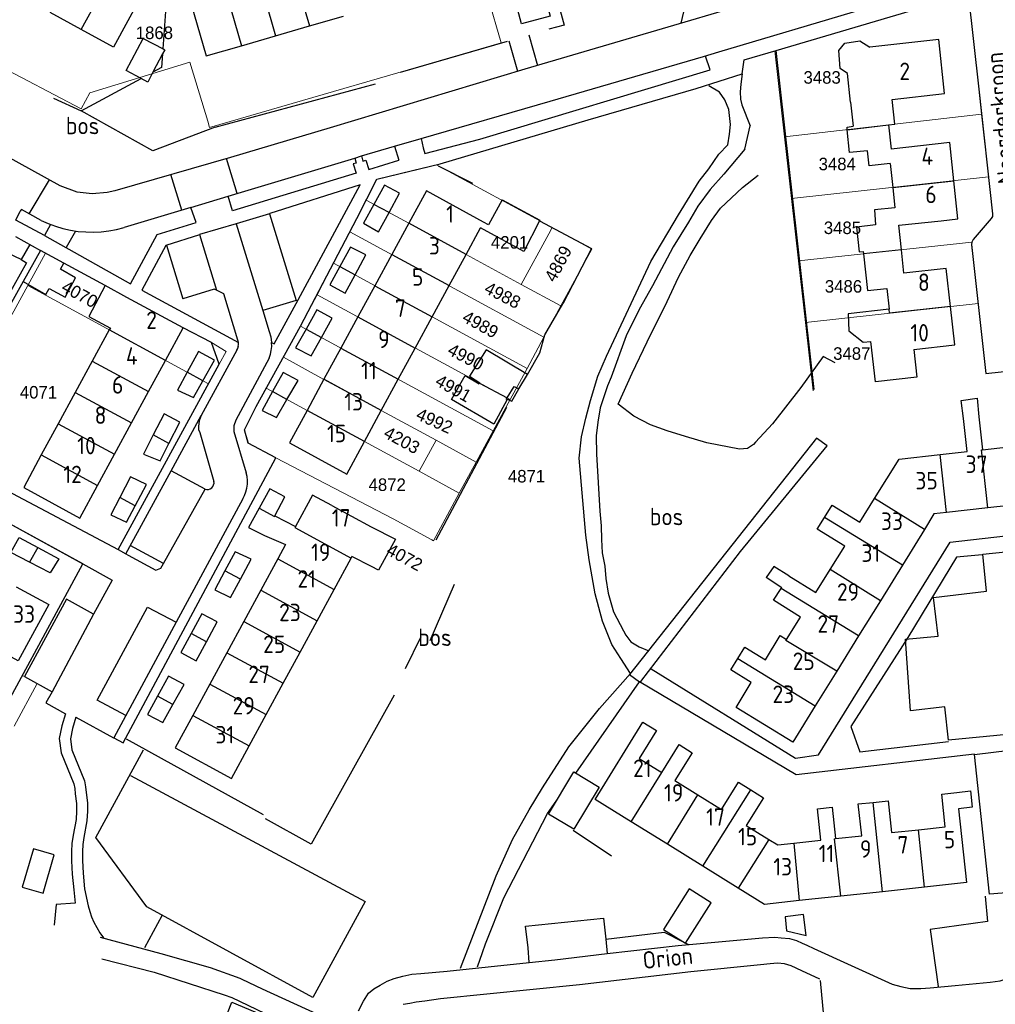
# Model space of a CAD drawing. Header units: metres. Extents: x 233874 to 239264, y 443832 to 448222.
# Tile 125 of 198: x 236557 to 236697, y 445488 to 445630. Entities that reach past the tile are written whole.
import ezdxf
from ezdxf.enums import TextEntityAlignment as Align

# ---------------------------------------------------------------- set-up
doc = ezdxf.new("R2010")
doc.units = ezdxf.units.M
doc.header["$MEASUREMENT"] = 0
for name, color, linetype in [('BIJGEBOUW', 4, 'Continuous'), ('DAKRAND', 4, 'Continuous'), ('DAKRAND-BYG', 4, 'Continuous'), ('FUNKTIEAAND', 253, 'Continuous'), ('Goud-kadastrale grenzen', 13, 'Continuous'), ('HEG', 253, 'Continuous'), ('HEK', 253, 'Continuous'), ('HOOFDGEBOUW', 4, 'Continuous'), ('HUISNUMMER', 253, 'Continuous'), ('KANTVERH', 253, 'Continuous'), ('KNTONVERHARD', 253, 'Continuous'), ('OVLIJNOBJ', 253, 'Continuous'), ('RASTER', 253, 'Continuous'), ('SCHUTTING', 253, 'Continuous'), ('STRAATNAAM', 253, 'Continuous'), ('TUSSENMUUR', 253, 'Continuous')]:
    doc.layers.add(name, color=color, linetype=linetype)
doc.layers.add('G01 kadestrale perceelsgrens', color=73, linetype='Continuous', lineweight=0)
doc.layers.add('Z01 perceelnummer', color=73, linetype='Continuous', lineweight=13)
doc.styles.get("Standard").update_dxf_attribs({"font": 'iso.shx'})
doc.styles.add('Styledgn001', font='dgn001.shx')

# ---------------------------------------------------------------- blocks, each defined once
blk = doc.blocks.new('A$C1532452F')
at = {"layer": 'G01 kadestrale perceelsgrens'}
for p, q in [((236618.202, 445651.572), (236625.678, 445626.23)), ((236583.802, 445614.074), (236625.678, 445626.23)), ((236664.967, 445625.087), (236666.35, 445612.725)), ((236666.35, 445612.725), (236694.637, 445615.987)), ((236695.635, 445606.987), (236694.637, 445615.987)), ((236583.53, 445614.968), (236583.802, 445614.074)), ((236666.35, 445612.725), (236667.351, 445603.879)), ((236614.489, 445608.272), (236616.374, 445608.735)), ((236616.374, 445608.735), (236632.99, 445599.709)), ((236667.351, 445603.879), (236695.635, 445606.987)), ((236612.394, 445600.324), (236606.296, 445603.641)), ((236667.351, 445603.879), (236668.359, 445594.942)), ((236620.63, 445595.856), (236612.394, 445600.324)), ((236603.954, 445599.112), (236601.59, 445594.592)), ((236603.954, 445599.112), (236631.809, 445583.978)), ((236628.538, 445591.56), (236632.498, 445598.807)), ((236632.99, 445599.709), (236632.498, 445598.807)), ((236632.99, 445599.709), (236638.681, 445596.62)), ((236668.359, 445594.942), (236693.235, 445597.64)), ((236560.219, 445596.023), (236557.688, 445591.392)), ((236571.936, 445589.693), (236560.219, 445596.023)), ((236620.63, 445595.856), (236628.538, 445591.56)), ((236638.681, 445596.62), (236634.242, 445588.46)), ((236601.59, 445594.592), (236599.227, 445590.073)), ((236601.59, 445594.592), (236629.376, 445579.496)), ((236668.359, 445594.942), (236669.361, 445586.089)), ((236557.688, 445591.392), (236545.501, 445569.145)), ((236583.66, 445577.279), (236557.688, 445591.392)), ((236628.538, 445591.56), (236634.242, 445588.46)), ((236579.996, 445585.315), (236571.936, 445589.693)), ((236599.227, 445590.073), (236596.864, 445585.553)), ((236599.227, 445590.073), (236626.943, 445575.014)), ((236694.14, 445588.807), (236669.361, 445586.089)), ((236634.242, 445588.46), (236631.809, 445583.978)), ((236669.361, 445586.089), (236670.466, 445576.281)), ((236584.056, 445583.2), (236579.996, 445585.315)), ((236596.864, 445585.553), (236594.388, 445581.104)), ((236596.864, 445585.553), (236624.51, 445570.532)), ((236631.809, 445583.978), (236629.376, 445579.496)), ((236594.388, 445581.104), (236591.922, 445576.664)), ((236600.225, 445577.926), (236594.388, 445581.104)), ((236583.66, 445577.279), (236585.194, 445580.086)), ((236629.376, 445579.496), (236626.943, 445575.014)), ((236608.458, 445573.444), (236600.225, 445577.926)), ((236597.799, 445573.472), (236591.922, 445576.664)), ((236626.943, 445575.014), (236624.51, 445570.532)), ((236606.033, 445568.998), (236597.799, 445573.472)), ((236608.458, 445573.444), (236616.325, 445569.185)), ((236624.51, 445570.532), (236622.079, 445566.054)), ((236606.033, 445568.998), (236613.887, 445564.73)), ((236613.887, 445564.73), (236616.325, 445569.185)), ((236616.325, 445569.185), (236622.079, 445566.054)), ((236593.29, 445566.68), (236589.745, 445560.061)), ((236593.29, 445566.68), (236610.154, 445557.895)), ((236613.887, 445564.73), (236619.652, 445561.597)), ((236622.079, 445566.054), (236619.652, 445561.597)), ((236619.652, 445561.597), (236615.936, 445554.757)), ((236589.745, 445560.061), (236571.606, 445526.189)), ((236615.733, 445554.867), (236610.154, 445557.895)), ((236615.733, 445554.867), (236615.936, 445554.757)), ((236565.598, 445551.416), (236556.911, 445535.435)), ((236556.911, 445535.435), (236557.219, 445535.258)), ((236557.219, 445535.258), (236559.05, 445534.248)), ((236559.05, 445534.248), (236555.718, 445528.118)), ((236571.371, 445525.751), (236571.606, 445526.189))]:
    blk.add_line(p, q, dxfattribs=at)
at = {"layer": 'G01 kadestrale perceelsgrens', "flags": 128}
for points in [[(236694.637, 445615.987), (236694.238, 445619.585), (236692.73, 445633.305), (236681.541, 445629.966), (236664.967, 445625.087)], [(236583.53, 445614.968), (236580.943, 445623.477), (236566.601, 445619.037), (236565.381, 445616.74), (236552.919, 445623.267)], [(236614.489, 445608.272), (236607.835, 445606.643), (236606.296, 445603.641)], [(236696.029, 445601.021), (236696.197, 445601.324), (236696.222, 445601.698), (236695.635, 445606.987)], [(236606.296, 445603.641), (236604.95, 445601.016), (236603.954, 445599.112)], [(236693.235, 445597.64), (236693.433, 445597.977), (236696.029, 445601.021)], [(236694.14, 445588.807), (236693.194, 445597.256), (236693.235, 445597.64)], [(236585.194, 445580.086), (236586.169, 445581.915), (236584.056, 445583.2)], [(236513.357, 445580.038), (236538.592, 445566.434), (236538.548, 445566.235), (236565.598, 445551.416)], [(236545.501, 445569.145), (236545.568, 445568.245), (236546.194, 445567.016), (236547.418, 445565.801), (236570.669, 445553.509), (236583.66, 445577.279)], [(236591.922, 445576.664), (236590.466, 445574.046), (236588.794, 445570.696), (236589.362, 445568.761), (236593.29, 445566.68)]]:
    blk.add_lwpolyline(points, dxfattribs=at)
at = {"layer": 'G01 kadestrale perceelsgrens', "style": 'Styledgn001'}
for s, rotation, p in [('4869', 61.85958, (236633.842, 445594.525)), ('4070', 331.38497, (236565.152, 445590.169)), ('4988', 332.99739, (236625.883, 445590.012)), ('4989', 330.89527, (236622.697, 445585.816)), ('4990', 332.49116, (236620.599, 445581.154)), ('4991', 330.70496, (236618.812, 445576.647)), ('4992', 335.48952, (236616.092, 445571.984)), ('4203', 331.21948, (236611.408, 445569.209)), ('4072', 331.35751, (236611.813, 445552.389))]:
    blk.add_text(s, height=1.8, rotation=rotation, dxfattribs=at).set_placement(p, align=Align.MIDDLE_CENTER)
at = {"layer": 'Z01 perceelnummer', "linetype": 'Continuous', "lineweight": 13, "style": 'Styledgn001'}
for s, p in [('1868', (236575.873, 445627.676)), ('3483', (236671.753, 445621.268)), ('3484', (236673.919, 445608.842)), ('3485', (236674.665, 445599.683)), ('4201', (236626.87, 445597.59)), ('3486', (236674.815, 445591.273)), ('3487', (236676.009, 445581.632)), ('4071', (236559.231, 445576.072)), ('4871', (236629.31, 445564.02)), ('4872', (236609.305, 445562.804))]:
    blk.add_text(s, height=1.8, dxfattribs=at).set_placement(p, align=Align.MIDDLE_CENTER)

msp = doc.modelspace()

# ---------------------------------------------------------------- linework, layer by layer
at = {"layer": 'BIJGEBOUW'}
msp.add_lwpolyline([(236561.5, 445509.68), (236558.51, 445510.54), (236556.91, 445505.05), (236559.9, 445504.18), (236561.5, 445509.68)], dxfattribs=at)
at = {"layer": 'DAKRAND'}
for p, q in [((236571.94, 445589.69), (236568.82, 445591.38)), ((236593.17, 445558.35), (236596.13, 445556.8)), ((236591.66, 445555.52), (236594.72, 445554.21)), ((236607.03, 445551.06), (236604.24, 445552.5)), ((236664.77, 445546.21), (236665.89, 445547.89))]:
    msp.add_line(p, q, dxfattribs=at)
for points in [[(236675.84, 445617.74), (236675.4, 445621.81), (236674.35, 445622.57), (236674.13, 445625.14), (236675.02, 445626.19), (236677.14, 445626.53), (236678.58, 445625.59)], [(236675.36, 445613.76), (236675.32, 445614.14), (236676.21, 445614.25)], [(236681.54, 445608.91), (236678.49, 445608.59), (236678.27, 445610.72), (236675.7, 445610.49), (236675.36, 445613.76)], [(236625.79, 445603.71), (236631.24, 445600.78), (236631.19, 445600.68)], [(236682.2, 445602.57), (236679.26, 445602.24), (236679.43, 445600.1), (236676.69, 445599.77), (236677.07, 445596.22), (236677.64, 445596.28), (236677.68, 445595.95)], [(236631.19, 445600.68), (236628.9, 445596.27), (236622.7, 445599.68)], [(236677.68, 445595.95), (236678.24, 445590.66), (236681.03, 445590.97)], [(236568.82, 445591.38), (236566.46, 445586.95), (236569.55, 445585.29)], [(236681.36, 445587.98), (236675.48, 445587.34), (236675.6, 445584.89), (236677.63, 445583.27), (236678.74, 445583.36)], [(236692.03, 445572.31), (236691.71, 445574.87), (236693.99, 445575.22), (236694.25, 445572.55)], [(236593.17, 445558.35), (236594.62, 445561.06), (236592.45, 445562.21), (236590.92, 445559.42)], [(236590.92, 445559.42), (236589.4, 445556.66), (236591.66, 445555.52)], [(236601.36, 445559.8), (236606.99, 445556.74), (236610.48, 445554.97), (236608.05, 445550.54), (236607.03, 445551.06)], [(236666.96, 445549.73), (236664.8, 445551.05), (236663.7, 445549.47)], [(236665.89, 445547.89), (236665.96, 445547.99), (236663.7, 445549.47)], [(236691.07, 445518.63), (236693.04, 445518.86), (236693.29, 445516.52), (236691.33, 445516.26)]]:
    msp.add_lwpolyline(points, dxfattribs=at)
at = {"layer": 'DAKRAND-BYG'}
for p, q in [((236577.06, 445624.64), (236575.67, 445622.02)), ((236573.96, 445621.1), (236571.82, 445622.24)), ((236609.56, 445601.87), (236611.09, 445604.65)), ((236604.69, 445592.91), (236606.23, 445595.78)), ((236599.85, 445583.93), (236601.42, 445586.71)), ((236629.43, 445578.64), (236623.5, 445582.16)), ((236582.83, 445577.73), (236584.49, 445580.68)), ((236594.91, 445575.04), (236596.51, 445577.78)), ((236628.21, 445576.55), (236629.43, 445578.64)), ((236622.57, 445577.39), (236622.5, 445577.27)), ((236626.43, 445575.13), (236626.51, 445575.25)), ((236577.97, 445568.74), (236579.53, 445571.8)), ((236573.09, 445559.76), (236574.72, 445562.83)), ((236559.12, 445553.79), (236562.13, 445552.18)), ((236588.23, 445549.25), (236589.75, 445552.09)), ((236583.36, 445540.26), (236584.89, 445543.11)), ((236578.53, 445531.26), (236580.13, 445534.14))]:
    msp.add_line(p, q, dxfattribs=at)
for points in [[(236628.6, 445628.95), (236627.22, 445634.02), (236631.32, 445635.14), (236632.69, 445630.06), (236628.6, 445628.95)], [(236571.82, 445622.24), (236574.28, 445626.87), (236577.12, 445625.36)], [(236577.12, 445625.36), (236577.37, 445625.23), (236577.06, 445624.64)], [(236575.67, 445622.02), (236574.91, 445620.6), (236573.96, 445621.1)], [(236611.09, 445604.65), (236608.93, 445605.8), (236607.4, 445603.04)], [(236607.4, 445603.04), (236605.92, 445600.35), (236608.04, 445599.11), (236609.56, 445601.87)], [(236562.86, 445594.59), (236559.53, 445596.4), (236557.03, 445591.95)], [(236606.23, 445595.78), (236604.01, 445596.92), (236602.48, 445594.11)], [(236557.03, 445591.95), (236560.3, 445590.09), (236560.78, 445590.96), (236563.06, 445589.7), (236564.55, 445592.52), (236562.38, 445593.75), (236562.86, 445594.59)], [(236602.48, 445594.11), (236601.06, 445591.47), (236603.27, 445590.28), (236604.69, 445592.91)], [(236601.42, 445586.71), (236599.2, 445587.9), (236597.65, 445585.13)], [(236597.65, 445585.13), (236596.14, 445582.45), (236598.36, 445581.31), (236599.85, 445583.93)], [(236584.49, 445580.68), (236582.22, 445581.92), (236580.59, 445578.95)], [(236623.5, 445582.16), (236621.11, 445578.36), (236622.59, 445577.43), (236622.57, 445577.39)], [(236580.59, 445578.95), (236579.17, 445576.37), (236581.49, 445575.33), (236582.83, 445577.73)], [(236596.51, 445577.78), (236594.34, 445578.92), (236592.83, 445576.17)], [(236626.53, 445575.01), (236624.63, 445571.49), (236618.55, 445575.05), (236620.51, 445578.46), (236622.5, 445577.27)], [(236592.83, 445576.17), (236591.33, 445573.43), (236593.4, 445572.43), (236594.91, 445575.04)], [(236626.51, 445575.25), (236627.51, 445576.92), (236628.21, 445576.55)], [(236626.53, 445575.01), (236626.4, 445575.08), (236626.43, 445575.13)], [(236579.53, 445571.8), (236577.26, 445572.99), (236575.72, 445569.97)], [(236575.72, 445569.97), (236574.31, 445567.2), (236576.68, 445566.21), (236577.97, 445568.74)], [(236574.72, 445562.83), (236572.45, 445563.92), (236570.9, 445560.96)], [(236570.9, 445560.96), (236569.6, 445558.47), (236571.86, 445557.44), (236573.09, 445559.76)], [(236557.95, 445551.66), (236555.24, 445553.06), (236556.44, 445555.22), (236559.12, 445553.79)], [(236562.13, 445552.18), (236560.89, 445550.16), (236557.95, 445551.66)], [(236589.75, 445552.09), (236587.49, 445553.18), (236586.01, 445550.46)], [(236586.01, 445550.46), (236584.53, 445547.73), (236586.8, 445546.59), (236588.23, 445549.25)], [(236584.89, 445543.11), (236582.67, 445544.26), (236581.16, 445541.46)], [(236581.16, 445541.46), (236579.67, 445538.71), (236581.89, 445537.52), (236583.36, 445540.26)], [(236580.13, 445534.14), (236577.91, 445535.33), (236576.33, 445532.45)], [(236576.33, 445532.45), (236574.86, 445529.79), (236577.08, 445528.65), (236578.53, 445531.26)], [(236639.75, 445519.39), (236636.1, 445513.33), (236632.47, 445515.52), (236636.12, 445521.58), (236639.75, 445519.39)], [(236652.64, 445504.78), (236648.98, 445498.96), (236652.14, 445496.97), (236655.81, 445502.78), (236652.64, 445504.78)], [(236669.09, 445501.1), (236666.46, 445500.78), (236666.65, 445498.78), (236669.45, 445498.1), (236669.09, 445501.1)]]:
    msp.add_lwpolyline(points, dxfattribs=at)
at = {"layer": 'HEG'}
for points in [[(236627.82, 445654.11), (236634.69, 445628.75), (236632.52, 445628.2)], [(236610.31, 445532.6), (236598.38, 445511.2), (236591.81, 445514.85)]]:
    msp.add_lwpolyline(points, dxfattribs=at)
at = {"layer": 'HEK'}
for p, q in [((236577.12, 445625.36), (236578.2, 445639.64)), ((236611.22, 445622.02), (236626.57, 445626.49)), ((236565.37, 445616.49), (236573.96, 445621.1)), ((236584.58, 445614.12), (236607.63, 445620.34)), ((236561.39, 445618.29), (236565.37, 445616.49)), ((236626.43, 445573.9), (236616.28, 445554.84)), ((236615.49, 445540.46), (236618.97, 445548.52)), ((236611.95, 445536.41), (236614.19, 445540.99)), ((236571.8, 445526.33), (236591.47, 445515.45)), ((236636.01, 445513.21), (236641.52, 445509.52))]:
    msp.add_line(p, q, dxfattribs=at)
for points in [[(236577.06, 445624.64), (236576.91, 445622.69), (236575.67, 445622.02)], [(236584.58, 445614.12), (236575.67, 445610.73), (236565.37, 445616.49)], [(236631.24, 445581.74), (236631.95, 445584.33), (236634.52, 445588.77)], [(236545.19, 445527.78), (236551.04, 445524.63), (236565.6, 445551.42)], [(236572.42, 445521.07), (236606.15, 445502.96), (236598.61, 445489.19), (236574.81, 445502.21), (236567.46, 445512.14), (236574.33, 445524.74)], [(236695.18, 445503.73), (236695.51, 445500.1), (236687.26, 445498.96), (236688.43, 445490.79)], [(236584.5, 445482.19), (236586.99, 445488.52), (236591.21, 445486.73), (236598.33, 445482.42), (236598.79, 445479.84), (236598.76, 445477.01), (236598.78, 445475.61)]]:
    msp.add_lwpolyline(points, dxfattribs=at)
at = {"layer": 'HOOFDGEBOUW'}
for p, q in [((236565.38, 445628.15), (236560.91, 445630.58)), ((236598.14, 445628.66), (236603.02, 445630.08)), ((236593.27, 445627.24), (236598.14, 445628.66)), ((236588.39, 445625.82), (236593.27, 445627.24)), ((236675.84, 445617.74), (236676.21, 445614.25)), ((236681.28, 445614.44), (236681.64, 445610.99)), ((236681.54, 445608.91), (236681.9, 445605.48)), ((236691.23, 445600.96), (236690.66, 445606.44)), ((236681.9, 445605.48), (236682.2, 445602.57)), ((236625.79, 445603.71), (236623.84, 445600.13)), ((236623.15, 445600.5), (236619.71, 445602.37)), ((236612.39, 445600.33), (236609.96, 445595.85)), ((236623.84, 445600.13), (236623.15, 445600.5)), ((236682.78, 445600.04), (236688.84, 445600.7)), ((236688.84, 445600.7), (236691.23, 445600.96)), ((236620.63, 445595.86), (236622.7, 445599.68)), ((236683.14, 445596.54), (236682.78, 445600.04)), ((236609.96, 445595.85), (236607.52, 445591.37)), ((236618.19, 445591.38), (236620.63, 445595.86)), ((236683.5, 445593.15), (236683.14, 445596.54)), ((236689.58, 445593.85), (236683.5, 445593.15)), ((236690.18, 445588.37), (236689.58, 445593.85)), ((236607.52, 445591.37), (236605.09, 445586.89)), ((236615.76, 445586.9), (236618.19, 445591.38)), ((236681.03, 445590.97), (236681.36, 445587.98)), ((236690.78, 445582.89), (236690.18, 445588.37)), ((236605.09, 445586.89), (236602.65, 445582.41)), ((236613.32, 445582.41), (236615.76, 445586.9)), ((236569.4, 445585.03), (236566.96, 445580.54)), ((236569.55, 445585.29), (236569.4, 445585.03)), ((236602.65, 445582.41), (236600.22, 445577.93)), ((236610.89, 445577.93), (236613.32, 445582.41)), ((236684.92, 445582.22), (236690.78, 445582.89)), ((236566.96, 445580.54), (236564.52, 445576.05)), ((236575.02, 445576.16), (236577.46, 445580.65)), ((236600.22, 445577.93), (236597.8, 445573.47)), ((236608.45, 445573.45), (236610.89, 445577.93)), ((236564.52, 445576.05), (236562.08, 445571.56)), ((236572.58, 445571.67), (236575.02, 445576.16)), ((236606.03, 445569), (236608.45, 445573.45)), ((236694.25, 445572.55), (236694.78, 445567.81)), ((236562.08, 445571.56), (236559.64, 445567.07)), ((236570.14, 445567.18), (236572.58, 445571.67)), ((236567.7, 445562.69), (236570.14, 445567.18)), ((236695.56, 445559.47), (236689.63, 445558.8)), ((236686.44, 445556.38), (236683.27, 445551.26)), ((236594.72, 445554.21), (236593.6, 445552.15)), ((236593.6, 445552.15), (236591.16, 445547.66)), ((236601.67, 445547.77), (236604.11, 445552.26)), ((236604.11, 445552.26), (236604.24, 445552.5)), ((236683.27, 445551.26), (236680.11, 445546.15)), ((236556.04, 445548.15), (236560.71, 445545.6)), ((236599.23, 445543.28), (236601.67, 445547.77)), ((236591.16, 445547.66), (236588.72, 445543.17)), ((236680.11, 445546.15), (236676.99, 445541.11)), ((236588.72, 445543.17), (236586.29, 445538.67)), ((236596.79, 445538.78), (236599.23, 445543.28)), ((236676.99, 445541.11), (236673.84, 445536.01)), ((236586.29, 445538.67), (236583.85, 445534.18)), ((236594.36, 445534.29), (236596.79, 445538.78)), ((236673.84, 445536.01), (236670.77, 445531.04)), ((236583.85, 445534.18), (236581.41, 445529.69)), ((236591.92, 445529.8), (236594.36, 445534.29)), ((236589.48, 445525.31), (236591.92, 445529.8)), ((236649.53, 445511.19), (236644.34, 445514.41)), ((236654.63, 445508.03), (236649.53, 445511.19)), ((236659.7, 445504.88), (236654.63, 445508.03)), ((236680.41, 445504.38), (236674.42, 445503.73)), ((236686.46, 445505.03), (236680.41, 445504.38)), ((236674.42, 445503.73), (236668.46, 445503.09))]:
    msp.add_line(p, q, dxfattribs=at)
for points in [[(236583.35, 445634.08), (236580.71, 445633.31), (236583.31, 445624.35), (236588.39, 445625.82)], [(236574.41, 445633.73), (236570.01, 445625.63), (236565.38, 445628.15)], [(236681.28, 445614.44), (236682.2, 445614.55), (236681.82, 445618.11), (236689.33, 445618.96), (236688.5, 445626.71), (236678.58, 445625.59)], [(236690.66, 445606.44), (236690.09, 445611.92), (236681.64, 445610.99)], [(236619.71, 445602.37), (236614.92, 445604.98), (236612.39, 445600.33)], [(236577.46, 445580.65), (236580, 445585.32), (236571.94, 445589.69)], [(236684.92, 445582.22), (236685.37, 445578.26), (236679.41, 445577.58), (236678.74, 445583.36)], [(236597.8, 445573.47), (236595.26, 445568.8), (236603.49, 445564.32), (236606.03, 445569)], [(236688.69, 445567.13), (236692.55, 445567.56), (236692.03, 445572.31)], [(236694.78, 445567.81), (236698.52, 445568.23), (236698, 445572.85), (236700.21, 445573.09), (236701.65, 445560.14), (236695.56, 445559.47)], [(236559.64, 445567.07), (236557.11, 445562.4), (236565.17, 445558.02), (236567.7, 445562.69)], [(236679.26, 445560.81), (236682.79, 445566.47), (236688.69, 445567.13)], [(236601.36, 445559.8), (236598.58, 445561.31), (236596.13, 445556.8)], [(236672.08, 445558.1), (236673.19, 445559.87), (236677.14, 445557.41), (236679.26, 445560.81)], [(236672.92, 445550.65), (236675, 445553.98), (236671.05, 445556.44), (236672.08, 445558.1)], [(236689.63, 445558.8), (236687.81, 445558.6), (236686.44, 445556.38)], [(236666.96, 445549.73), (236670.84, 445547.31), (236672.92, 445550.65)], [(236560.71, 445545.6), (236556.29, 445537.51), (236551.62, 445540.07)], [(236666.64, 445540.58), (236668.64, 445543.8), (236664.77, 445546.21)], [(236659.65, 445537.84), (236660.65, 445539.47), (236663.64, 445537.65), (236665.7, 445541.16), (236666.64, 445540.58)], [(236670.77, 445531.04), (236667.56, 445525.85), (236659.39, 445530.84), (236661.58, 445534.42), (236658.65, 445536.21), (236659.65, 445537.84)], [(236581.41, 445529.69), (236578.87, 445525.02), (236586.94, 445520.64), (236589.48, 445525.31)], [(236644.34, 445514.41), (236639.14, 445517.63), (236646.02, 445528.71), (236647.95, 445527.51), (236645.47, 445523.51), (236648.73, 445521.49)], [(236648.73, 445521.49), (236651.21, 445525.49), (236653.08, 445524.33), (236650.6, 445520.33), (236653.92, 445518.27)], [(236653.92, 445518.27), (236657.31, 445516.17), (236659.74, 445520.08), (236661.5, 445518.98)], [(236661.5, 445518.98), (236663.31, 445517.86), (236660.85, 445513.9), (236664.09, 445511.89)], [(236685.57, 445513.28), (236689.43, 445513.69), (236688.92, 445518.4), (236691.07, 445518.63)], [(236673.68, 445511.99), (236677.43, 445512.4), (236676.93, 445516.97), (236679.06, 445517.2)], [(236679.06, 445517.2), (236681.21, 445517.43), (236681.7, 445512.86), (236685.57, 445513.28)], [(236667.69, 445511.33), (236671.55, 445511.76), (236671.07, 445516.27), (236673.2, 445516.5), (236673.68, 445511.99)], [(236691.33, 445516.26), (236692.47, 445505.68), (236686.46, 445505.03)], [(236664.09, 445511.89), (236665.37, 445511.1), (236667.69, 445511.33)], [(236668.46, 445503.09), (236663.47, 445502.55), (236659.7, 445504.88)]]:
    msp.add_lwpolyline(points, dxfattribs=at)
at = {"layer": 'KANTVERH'}
for p, q in [((236629.64, 445627.38), (236630.89, 445622.98)), ((236626.76, 445626.54), (236628.01, 445622.16)), ((236660.57, 445623.79), (236665.15, 445625.14)), ((236660.28, 445621.76), (236660.57, 445623.79)), ((236610.36, 445611.42), (236614.17, 445612.51)), ((236610.36, 445611.42), (236610.96, 445609.38)), ((236605.6, 445609.99), (236605.82, 445609.26)), ((236587.74, 445604.6), (236586.23, 445609.63)), ((236604.41, 445608.84), (236604.85, 445607.52)), ((236605.82, 445609.26), (236606.24, 445609.4)), ((236606.24, 445609.4), (236606.64, 445608.06)), ((236606.64, 445608.06), (236610.96, 445609.38)), ((236579.8, 445602.2), (236578.25, 445607.34)), ((236557.89, 445601.7), (236560.81, 445606.56)), ((236596.5, 445589.35), (236605.42, 445605.87)), ((236581.1, 445602.59), (236586.45, 445604.21)), ((236592.42, 445601.71), (236587.62, 445600.25)), ((236592.42, 445601.71), (236596.23, 445589.26)), ((236587.63, 445600.25), (236582.37, 445598.7)), ((236587.63, 445600.25), (236591.44, 445587.8)), ((236564.53, 445599.22), (236563.22, 445596.87)), ((236582.37, 445598.7), (236584.8, 445590.73)), ((236555.94, 445598.45), (236559.53, 445596.4)), ((236560.11, 445598.59), (236572.42, 445591.64)), ((236556.76, 445595.14), (236553.7, 445596.56)), ((236577.6, 445597.19), (236579.95, 445589.5)), ((236568.82, 445591.38), (236562.86, 445594.59)), ((236596.23, 445589.26), (236591.44, 445587.8)), ((236593.08, 445583.01), (236596.5, 445589.35)), ((236578.26, 445564.8), (236582.59, 445572.72)), ((236571.75, 445552.89), (236578.26, 445564.8)), ((236583.15, 445562.15), (236578.26, 445564.8)), ((236577.2, 445551.51), (236583.15, 445562.15)), ((236588.56, 445560.78), (236579, 445543.06)), ((236570.67, 445553.51), (236571.75, 445552.89)), ((236567.14, 445544.23), (236561.21, 445533.06)), ((236579, 445543.06), (236570.04, 445526.46)), ((236570.04, 445526.46), (236571.37, 445525.75)), ((236574.51, 445496.38), (236576.98, 445500.97)), ((236640.69, 445497.58), (236640.88, 445495.48)), ((236652.16, 445497), (236652.55, 445496.8)), ((236671.46, 445491.63), (236672.15, 445484.48))]:
    msp.add_line(p, q, dxfattribs=at)
for points in [[(236720.07, 445649.62), (236720.04, 445649.6), (236719, 445649.17), (236717.67, 445648.69), (236712.73, 445647.23), (236705.76, 445645.22), (236693.46, 445641.55), (236684.22, 445638.74), (236666.03, 445633.38), (236650.42, 445628.72), (236629.07, 445622.44), (236601.11, 445614.01), (236586.78, 445609.79), (236570.17, 445605.01), (236569.08, 445604.74), (236566.95, 445604.54), (236564.8, 445604.78), (236562.34, 445605.72), (236548.27, 445613.45), (236533.14, 445621.64), (236518.57, 445629.75), (236516.98, 445630.82)], [(236614.17, 445612.51), (236632.71, 445617.85), (236654.71, 445624.25), (236656.94, 445624.92), (236677.53, 445631.07), (236697.36, 445636.9)], [(236651.52, 445629.05), (236652.09, 445631.5), (236651.75, 445633.43), (236651.56, 445634.09)], [(236665.15, 445625.14), (236681.54, 445629.97), (236692.73, 445633.3)], [(236692.73, 445633.3), (236694.24, 445619.59), (236696.22, 445601.7), (236696.2, 445601.32), (236696.03, 445601.02), (236693.43, 445597.98), (236693.23, 445597.64), (236693.19, 445597.26), (236695.27, 445578.76), (236704.05, 445579.73), (236707.16, 445580.07), (236705.26, 445597.14), (236705.17, 445597.48), (236704.9, 445597.83), (236701.7, 445600.5), (236701.44, 445600.76), (236701.32, 445601.17), (236698.81, 445623.74), (236697.79, 445632.81)], [(236614.7, 445610.34), (236622.59, 445612.39), (236655.65, 445622.38), (236654.98, 445624.33)], [(236607.83, 445606.64), (236616.9, 445608.86), (236638.15, 445615.2), (236653.67, 445619.7), (236660.28, 445621.76)], [(236604.64, 445609.7), (236605.6, 445609.99), (236610.36, 445611.42)], [(236614.17, 445612.51), (236614.48, 445611.15), (236614.7, 445610.34)], [(236604.85, 445607.52), (236587.11, 445602.1), (236586.45, 445604.21), (236604.64, 445609.7), (236604.86, 445608.97), (236604.41, 445608.84)], [(236588.79, 445570.7), (236590.47, 445574.05), (236596.86, 445585.54), (236604.95, 445601.02), (236607.83, 445606.64)], [(236605.42, 445605.87), (236592.45, 445601.72), (236592.42, 445601.71)], [(236560.98, 445600.15), (236560.11, 445598.59), (236556, 445600.79), (236556.6, 445602.09)], [(236556.79, 445602.3), (236556.68, 445602.21), (236556.6, 445602.09)], [(236559.61, 445600.75), (236556.78, 445602.31), (236556.77, 445602.29)], [(236572.42, 445591.64), (236576.28, 445598.71), (236581.86, 445600.44), (236581.1, 445602.59), (236571.52, 445599.71)], [(236559.61, 445600.75), (236560.62, 445600.29), (236561.66, 445599.9), (236562.73, 445599.59), (236563.81, 445599.34), (236564.91, 445599.17), (236566.02, 445599.08), (236567.13, 445599.05), (236568.24, 445599.11), (236569.35, 445599.23), (236570.44, 445599.44), (236571.52, 445599.71)], [(236582.37, 445598.7), (236582.33, 445598.69), (236577.52, 445597.16), (236574.09, 445590.72), (236587.93, 445583.23), (236587.85, 445583.53), (236585.85, 445590.22), (236584.8, 445590.73), (236584.47, 445590.88), (236579.95, 445589.5)], [(236557.97, 445597.29), (236556.76, 445595.14), (236557.52, 445594.67), (236554.77, 445589.77), (236554, 445590.13), (236551.92, 445586.15), (236551.18, 445588.78)], [(236557.03, 445591.95), (236548.02, 445575.87), (236546.63, 445573.64), (236546.11, 445572.54), (236545.79, 445571.53), (236545.6, 445570.88), (236545.48, 445569.89), (236545.49, 445569.24), (236545.57, 445568.24), (236546.19, 445567.02), (236547.42, 445565.8), (236570.67, 445553.51)], [(236591.44, 445587.8), (236592.36, 445584.81), (236592.58, 445584.03), (236592.7, 445583.22), (236593.08, 445583.01)], [(236570.67, 445553.51), (236585.19, 445580.09), (236584.06, 445583.2), (236580, 445585.32)], [(236587.72, 445582.11), (236587.84, 445582.37), (236587.92, 445582.65), (236587.95, 445582.94), (236587.93, 445583.23)], [(236592.36, 445580.99), (236592.54, 445581.53), (236592.66, 445582.09), (236592.72, 445582.66), (236592.7, 445583.22)], [(236587.91, 445582.65), (236587.72, 445582.11), (236582.59, 445572.72), (236582.31, 445571.97), (236582.21, 445571.17), (236582.23, 445570.72), (236582.38, 445570.28), (236584.42, 445563.27)], [(236592.36, 445580.99), (236587.56, 445572.08), (236587.26, 445571.24), (236587.3, 445570.44), (236589.06, 445564.5)], [(236647.2, 445536.39), (236667.91, 445523.54), (236671.23, 445524.02), (236690.11, 445554.53), (236704.8, 445556.22), (236702.16, 445579.2), (236702.13, 445579.52)], [(236571.37, 445525.75), (236593.29, 445566.68), (236589.36, 445568.76), (236588.79, 445570.7)], [(236645.7, 445534.56), (236660.04, 445553.21), (236672.46, 445568.39), (236670.94, 445569.5), (236644.08, 445535.57), (236645.55, 445534.51)], [(236565.6, 445551.42), (236538.55, 445566.23), (236539.54, 445568.08)], [(236588.56, 445560.78), (236588.82, 445561.27), (236589.02, 445561.78), (236589.16, 445562.32), (236589.23, 445562.86), (236589.24, 445563.41), (236589.18, 445563.96), (236589.06, 445564.5)], [(236583.15, 445562.15), (236583.4, 445562.11), (236583.65, 445562.13), (236583.89, 445562.21), (236584.1, 445562.35), (236584.27, 445562.54), (236584.38, 445562.77), (236584.44, 445563.02), (236584.42, 445563.27)], [(236571.75, 445552.89), (236572.11, 445552.69), (236576.09, 445550.55), (236576.82, 445550.83), (236577.2, 445551.51), (236572.41, 445554.09)], [(236701.46, 445496.08), (236701.44, 445496.88), (236700.61, 445504.42), (236695.8, 445504.01), (236693.63, 445524.06), (236698.69, 445524.68), (236698.33, 445526.96), (236689.89, 445526.11), (236689.38, 445530.92), (236684.42, 445530.36), (236683.72, 445540.64), (236688.39, 445541.05), (236687.76, 445546.61), (236695.35, 445547.54), (236694.83, 445552.85), (236705.05, 445553.89), (236706.07, 445544.73)], [(236694.73, 445552.75), (236691.06, 445552.41), (236684.07, 445540.85), (236675.86, 445528.11), (236677.14, 445524.46), (236689.9, 445525.96)], [(236565.6, 445551.42), (236569.79, 445549.12), (236567.14, 445544.23), (236563.23, 445546.36), (236557.22, 445535.26), (236561.21, 445533.06), (236560.31, 445531.47), (236563.1, 445529.93), (236562.6, 445528.2), (236562.22, 445526.36), (236562.49, 445524.32), (236564.32, 445519.88), (236564.43, 445519.18), (236564.52, 445518.43), (236564.69, 445517.03), (236564.71, 445515.96), (236564.62, 445514.76), (236564.22, 445512.47), (236564.03, 445511.31), (236563.97, 445510.17), (236563.97, 445508.8), (236564.08, 445506.9), (236564.29, 445504.65), (236564.51, 445502.71), (236561.77, 445502.54), (236561.46, 445499.55)], [(236571.76, 445529.65), (236567.64, 445531.87), (236574.9, 445545.23), (236579, 445543.06)], [(236645.55, 445534.55), (236668.02, 445521.21), (236693.62, 445524.16)], [(236564.59, 445529.44), (236564.12, 445527.82), (236563.81, 445526.3), (236564.02, 445524.73), (236565.84, 445520.3), (236565.97, 445519.43), (236566.08, 445518.61), (236566.25, 445517.13), (236566.28, 445515.92), (236566.17, 445514.56), (236565.75, 445512.14), (236565.59, 445511.14), (236565.53, 445510.14), (236565.53, 445508.84), (236565.64, 445507.02), (236565.85, 445504.8), (236566.36, 445502.34)], [(236564.59, 445529.44), (236570.01, 445526.47), (236570.04, 445526.46)], [(236566.36, 445502.34), (236566.58, 445501.54), (236566.86, 445500.76), (236567.19, 445500)], [(236567.19, 445500), (236567.59, 445499.22), (236568.04, 445498.47), (236568.55, 445497.75)], [(236629.68, 445494.22), (236629.53, 445496.31), (236629.15, 445499.44), (236640.37, 445500.59), (236640.69, 445497.58)], [(236640.69, 445497.58), (236649.05, 445498.57), (236651.82, 445497.17)], [(236568.1, 445497.87), (236576.82, 445495.49), (236583.88, 445493.47), (236588.14, 445491.95), (236588.45, 445491.84), (236591.37, 445490.41), (236600.88, 445486.06)], [(236640.88, 445495.48), (236651.08, 445496.67), (236663.2, 445497.75), (236664.94, 445497.84), (236665.89, 445497.77), (236667.08, 445497.65), (236668.09, 445497.37), (236668.89, 445496.99), (236669.55, 445496.71), (236670.55, 445496.24), (236681.82, 445491.08), (236683.07, 445490.76), (236684.38, 445490.49), (236685.92, 445490.48), (236687.26, 445490.56), (236690.83, 445490.9), (236695.9, 445491.37), (236697.29, 445491.6), (236698.62, 445492.03), (236699.66, 445492.35), (236700.39, 445493.12), (236700.96, 445494.18), (236701.33, 445495.08), (236701.46, 445496.08)], [(236629.68, 445494.22), (236633.37, 445494.6), (236640.88, 445495.48)], [(236568.32, 445494.74), (236575.83, 445492.83), (236585.88, 445489.57), (236586.97, 445489.21), (236591.7, 445486.94), (236599.87, 445482.36)], [(236607.39, 445490.45), (236608.27, 445490.97), (236609.3, 445491.54), (236610.29, 445491.91), (236611.53, 445492.24), (236612.82, 445492.52), (236614.15, 445492.65), (236617.93, 445492.99), (236629.68, 445494.22)], [(236671.4, 445491.83), (236668.84, 445493.01), (236667.28, 445493.72), (236666.33, 445494), (236665.33, 445494.12), (236664.29, 445494), (236662.9, 445493.86), (236652.92, 445492.88), (236636.89, 445491), (236616.93, 445488.98), (236614.7, 445488.68), (236613.46, 445488.5), (236612.57, 445488.33), (236611.58, 445488.16)], [(236605.18, 445487.26), (236605.89, 445488.67), (236606.61, 445489.83), (236607.39, 445490.45)]]:
    msp.add_lwpolyline(points, dxfattribs=at)
at = {"layer": 'KNTONVERHARD'}
for p, q in [((236660.63, 445610.95), (236661.43, 445614.34)), ((236636.4, 445521.41), (236645.55, 445534.51)), ((236622.29, 445493.59), (236622.98, 445495.63))]:
    msp.add_line(p, q, dxfattribs=at)
for points in [[(236660.28, 445621.76), (236660.08, 445620.3), (236660, 445619.2), (236660.03, 445618.16), (236660.2, 445617.31), (236661.43, 445614.34)], [(236644.23, 445535.72), (236642.83, 445537.87), (236641.54, 445539.88), (236640.22, 445543.19), (236639.18, 445547.14), (236638.32, 445552), (236637.83, 445555.57), (236636.88, 445566.59), (236637.2, 445569.69), (236637.83, 445572.34), (236638.47, 445574.89), (236639.53, 445578.4), (236640.8, 445581.27), (236647.15, 445594.86), (236651.12, 445601.52), (236654.09, 445606.37), (236655.49, 445608.15), (236656.93, 445610.27), (236658.19, 445611.59), (236658.45, 445613.14), (236658.57, 445614.49), (236658.5, 445615.38), (236658.37, 445616.67), (236657.79, 445618.05), (236657.02, 445619.13), (236655.5, 445620.04)], [(236660.63, 445610.95), (236657.65, 445607.4), (236655.66, 445605.16), (236653.88, 445602.78), (236652.58, 445600.51), (236650.38, 445596.97), (236647.38, 445591.33), (236645.47, 445587.95), (236643.62, 445584.17), (236641.47, 445578.25), (236640.91, 445576.99), (236640.44, 445575.54), (236639.89, 445573.83), (236639.54, 445571.78), (236639.29, 445569.84), (236639.35, 445567.2)], [(236639.35, 445567.2), (236639.84, 445559), (236640.04, 445556.92), (236640.09, 445554.93), (236640.18, 445553.04), (236640.53, 445551.11), (236640.67, 445549.32), (236641.02, 445547.24), (236641.78, 445544.57), (236643.24, 445541.82), (236643.55, 445541.18), (236644.27, 445540.25), (236645.48, 445539.53), (236646.89, 445538.97)], [(236619.81, 445493.38), (236624.97, 445506.64), (236627.28, 445511.87), (236629.67, 445516.11), (236631.58, 445519.29), (236635.38, 445525.16), (236639.77, 445530.68), (236644.23, 445535.72)], [(236622.98, 445495.63), (236623.41, 445496.9), (236626.04, 445503.48), (236632.32, 445515.58), (236633.68, 445517.52)]]:
    msp.add_lwpolyline(points, dxfattribs=at)
at = {"layer": 'OVLIJNOBJ'}
msp.add_lwpolyline([(236673.63, 445580.28), (236671.91, 445581.22), (236668.68, 445576.76), (236664.62, 445571.54), (236662.2, 445568.89), (236661.91, 445568.59), (236661.02, 445568.02), (236659.88, 445567.89), (236655.18, 445568.82), (236652.13, 445569.7), (236649.52, 445570.53), (236647.11, 445571.42), (236644.69, 445572.65), (236642.46, 445574.34), (236644.45, 445578.82), (236646.63, 445583.3), (236649.48, 445589.09), (236651.13, 445592.61), (236652.8, 445595.69), (236654.24, 445598.11), (236655.87, 445600.74), (236657.17, 445602.51), (236658.72, 445603.99), (236660.33, 445605.47), (236662.58, 445607.24)], dxfattribs=at)
at = {"layer": 'RASTER'}
msp.add_line((236629.43, 445578.64), (236631.24, 445581.74), dxfattribs=at)
msp.add_lwpolyline([(236626.43, 445575.13), (236627.18, 445574.78), (236628.21, 445576.55)], dxfattribs=at)
at = {"layer": 'SCHUTTING'}
for p, q in [((236670.59, 445576.47), (236665.15, 445625.14)), ((236621.58, 445606.04), (236616.66, 445608.54))]:
    msp.add_line(p, q, dxfattribs=at)
msp.add_lwpolyline([(236631.19, 445600.68), (236638.62, 445596.69), (236634.52, 445588.77)], dxfattribs=at)
at = {"layer": 'TUSSENMUUR'}
for p, q in [((236594.22, 445642.16), (236598.14, 445628.66)), ((236565.38, 445628.15), (236572.19, 445640.7)), ((236584.48, 445639.24), (236588.39, 445625.82)), ((236590.66, 445636.2), (236593.27, 445627.24)), ((236675.36, 445613.76), (236681.28, 445614.44)), ((236681.9, 445605.48), (236690.66, 445606.44)), ((236609.56, 445601.87), (236607.4, 445603.04)), ((236620.63, 445595.86), (236612.39, 445600.33)), ((236609.96, 445595.85), (236618.19, 445591.38)), ((236683.14, 445596.54), (236677.68, 445595.95)), ((236602.48, 445594.11), (236604.69, 445592.91)), ((236607.52, 445591.37), (236615.76, 445586.9)), ((236605.09, 445586.89), (236613.32, 445582.41)), ((236577.46, 445580.65), (236569.4, 445585.03)), ((236597.65, 445585.13), (236599.85, 445583.93)), ((236602.65, 445582.41), (236610.89, 445577.93)), ((236566.96, 445580.54), (236575.02, 445576.16)), ((236582.83, 445577.73), (236580.59, 445578.95)), ((236608.45, 445573.45), (236600.22, 445577.93)), ((236564.52, 445576.05), (236572.58, 445571.67)), ((236594.91, 445575.04), (236592.83, 445576.17)), ((236622.57, 445577.39), (236626.51, 445575.25)), ((236606.03, 445569), (236597.8, 445573.47)), ((236562.08, 445571.56), (236570.14, 445567.18)), ((236577.97, 445568.74), (236575.72, 445569.97)), ((236559.64, 445567.07), (236567.7, 445562.69)), ((236689.63, 445558.8), (236688.69, 445567.13)), ((236573.09, 445559.76), (236570.9, 445560.96)), ((236686.44, 445556.38), (236679.26, 445560.81)), ((236683.27, 445551.26), (236672.08, 445558.1)), ((236559.12, 445553.79), (236557.95, 445551.66)), ((236593.6, 445552.15), (236601.67, 445547.77)), ((236680.11, 445546.15), (236672.92, 445550.65)), ((236588.23, 445549.25), (236586.01, 445550.46)), ((236665.89, 445547.89), (236665.83, 445547.92)), ((236676.99, 445541.11), (236665.89, 445547.89)), ((236591.16, 445547.66), (236599.23, 445543.28)), ((236588.72, 445543.17), (236596.79, 445538.78)), ((236583.36, 445540.26), (236581.16, 445541.46)), ((236586.29, 445538.67), (236594.36, 445534.29)), ((236659.65, 445537.84), (236670.77, 445531.04)), ((236583.85, 445534.18), (236591.92, 445529.8)), ((236578.53, 445531.26), (236576.33, 445532.45)), ((236581.41, 445529.69), (236589.48, 445525.31)), ((236644.34, 445514.41), (236648.73, 445521.49)), ((236649.53, 445511.19), (236653.92, 445518.27)), ((236654.63, 445508.03), (236661.5, 445518.98)), ((236680.41, 445504.38), (236679.06, 445517.2)), ((236686.46, 445505.03), (236685.57, 445513.28)), ((236664.09, 445511.89), (236659.7, 445504.88)), ((236667.69, 445511.33), (236668.46, 445503.09))]:
    msp.add_line(p, q, dxfattribs=at)
for points in [[(236690.18, 445588.37), (236681.42, 445587.41), (236681.36, 445587.98)], [(236695.56, 445559.47), (236694.63, 445567.79), (236694.78, 445567.81)], [(236590.92, 445559.42), (236593.11, 445558.23), (236593.17, 445558.35)], [(236596.13, 445556.8), (236596.04, 445556.64), (236604.11, 445552.26)], [(236673.84, 445536.01), (236666.56, 445540.45), (236666.64, 445540.58)], [(236674.42, 445503.73), (236673.53, 445511.98), (236673.68, 445511.99)]]:
    msp.add_lwpolyline(points, dxfattribs=at)

# ---------------------------------------------------------------- block references
at = {"layer": 'Goud-kadastrale grenzen', "linetype": 'Continuous'}
msp.add_blockref('A$C1532452F', (0, 0), dxfattribs=at)

# ---------------------------------------------------------------- texts
at = {"layer": 'FUNKTIEAAND'}
for p in [(236563.16, 445613.11), (236647.01, 445556.98), (236613.75, 445539.65)]:
    msp.add_text('bos', height=2.5, dxfattribs=at).set_placement(p)
at = {"layer": 'HUISNUMMER'}
for s, p in [('2', (236682.84, 445620.89)), ('4', (236686, 445608.7)), ('6', (236686.57, 445603.22)), ('1', (236617.77, 445600.42)), ('3', (236615.29, 445595.85)), ('5', (236612.86, 445591.37)), ('8', (236685.51, 445590.62)), ('7', (236610.42, 445586.89)), ('2', (236574.7, 445585.17)), ('9', (236607.99, 445582.41)), ('10', (236684.42, 445583.36)), ('4', (236571.79, 445580.03)), ('11', (236605.55, 445577.93)), ('6', (236569.79, 445575.88)), ('13', (236603.13, 445573.46)), ('8', (236567.29, 445571.53)), ('15', (236600.65, 445568.9)), ('10', (236564.79, 445567.17)), ('37', (236692.35, 445564.49)), ('12', (236562.79, 445563.03)), ('35', (236685.14, 445562.13)), ('17', (236601.34, 445556.79)), ('33', (236680.2, 445556.31)), ('19', (236598.36, 445551.85)), ('31', (236677.4, 445551.72)), ('21', (236596.42, 445548.03)), ('29', (236673.88, 445546.15)), ('33', (236555.58, 445542.97)), ('23', (236593.78, 445543.21)), ('27', (236671.08, 445541.56)), ('25', (236591.49, 445538.64)), ('25', (236667.52, 445536.22)), ('27', (236589.36, 445534.32)), ('23', (236664.63, 445531.47)), ('29', (236587.11, 445529.82)), ('31', (236584.64, 445525.67)), ('21', (236644.61, 445520.83)), ('19', (236649.05, 445517.32)), ('17', (236655.1, 445513.85)), ('15', (236659.67, 445511.04)), ('5', (236689.23, 445510.61)), ('11', (236671.25, 445508.61)), ('9', (236677.18, 445509.26)), ('7', (236682.56, 445509.85)), ('13', (236664.73, 445506.71))]:
    msp.add_text(s, height=2.5, dxfattribs=at).set_placement(p)
at = {"layer": 'STRAATNAAM'}
for s, rotation, p in [('Noorderkroon', 95.511, (236699.52, 445606.12)), ('Orion', 6.087, (236646.11, 445493.25))]:
    msp.add_text(s, height=2.5, rotation=rotation, dxfattribs=at).set_placement(p)

doc.saveas('drawing.dxf')
